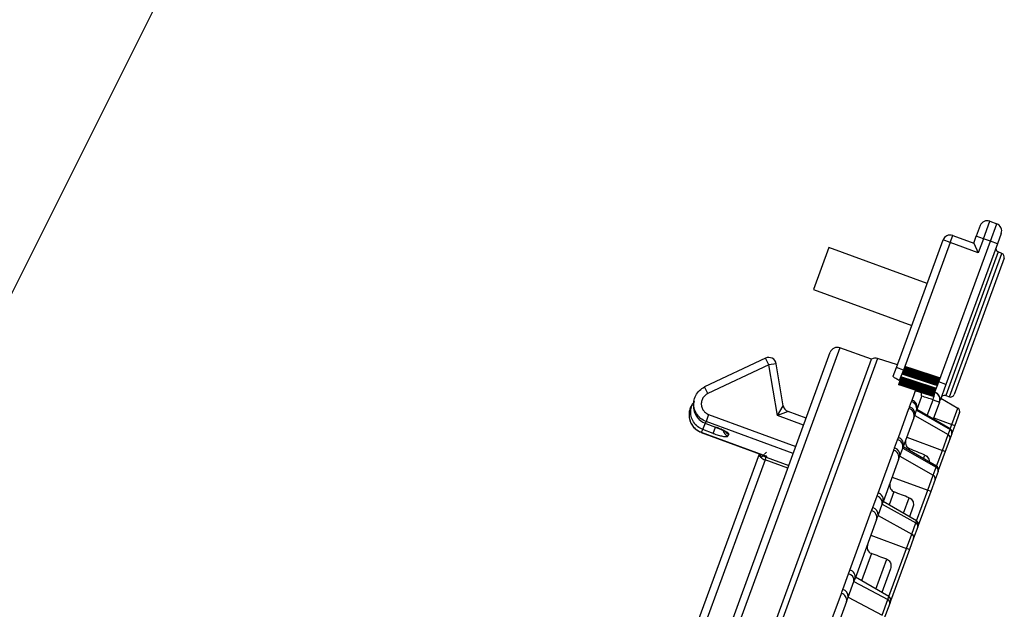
# Model space of a CAD drawing. Extents: x 0 to 361260, y 0 to 4201817.
# Tile 29 of 256: x 360343.47 to 360350.25, y 4194696.34 to 4194700.4. Entities that reach past the tile are written whole.
import ezdxf

# ---------------------------------------------------------------- set-up
doc = ezdxf.new("R2010")
doc.units = 0
doc.header["$LTSCALE"] = 0.5
doc.header["$MEASUREMENT"] = 0
doc.header["$PDMODE"] = 32
doc.header["$PDSIZE"] = 0.3
for name, pattern in [('K5LT32772', [0]), ('K5LT32773', [0]), ('K5LT_THIN', [0])]:
    doc.linetypes.add(name, pattern=pattern)
doc.layers.add('FORMAT', color=7, linetype='Continuous')
doc.layers.add("navro'z", color=7, linetype='Continuous')
doc.layers.add('СТРЕЧКА', color=5, linetype='Continuous', true_color=0x0000ff)
doc.styles.add('KDIMTEXTSTYLE', font='GOST_AU.SHX', dxfattribs={"width": 0.96, "oblique": 15, "height": 5})
doc.dimstyles.new('KDIMSTYLE (1.00)', dxfattribs={"dimtxt": 5, "dimasz": 1, "dimexe": 2, "dimexo": 0, "dimgap": 1, "dimtad": 1, "dimtxsty": 'KDIMTEXTSTYLE', "dimsah": 1, "dimcen": 0, "dimdle": 1, "dimadec": 0, "dimazin": 0, "dimtfac": 0.667, "dimtmove": 0, "dimatfit": 3, "dimfxl": 1, "dimtvp": 1, "dimtolj": 1, "dimtzin": 0, "dimarcsym": 0})

# ---------------------------------------------------------------- blocks, each defined once
blk = doc.blocks.new('KDIMARROW_01')
blk.add_hatch(color=0).paths.add_polyline_path([(-5, -0.6582624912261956), (0, 0), (-5, 0.658262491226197), (-4.5, 5.51091059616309e-16)])
at = {"color": 0, "linetype": 'K5LT_THIN', "lineweight": 18}
for p, q in [((-4.5, 5.51091059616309e-16), (-5, 0.658262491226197)), ((-5, 0.658262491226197), (0, 0)), ((0, 0), (-5, -0.6582624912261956)), ((-5, -0.6582624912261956), (-4.5, 5.51091059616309e-16))]:
    blk.add_line(p, q, dxfattribs=at)
at = {"layer": 'СТРЕЧКА', "color": 0, "linetype": 'K5LT_THIN', "lineweight": 18}
blk.add_line((0, 0), (-1, 0), dxfattribs=at)
blk = doc.blocks.new('*D476')
at = {"layer": 'Defpoints', "color": 0, "lineweight": 106, "transparency": 16777216}
for p in [(360349.1206810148, 4194698.138974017), (360340.5336050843, 4194692.787754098), (360327.0577315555, 4194682.827884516), (360343.5042774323, 4194682.797187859), (360343.5042774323, 4194682.797187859)]:
    blk.add_point(p, dxfattribs=at)
at = {"layer": 'FORMAT', "color": 0, "lineweight": -2, "transparency": 16777216}
blk.add_arc((360343.5042774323, 4194682.797187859), 10.42287426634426, 75.39228992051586, 174.3938309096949, dxfattribs=at)
for p, rotation in [((360347.0873847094, 4194692.584815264), 342.6426751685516), ((360333.0814213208, 4194682.816641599), 267.1434456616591)]:
    blk.add_blockref('KDIMARROW_01', p, dxfattribs=dict(at, rotation=rotation))
at = {"layer": 'FORMAT', "color": 7, "transparency": 16777216, "insert": (360335.9687803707, 4194693.601858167), "char_height": 5, "attachment_point": 5, "rotation": 34.89306041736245, "style": 'KDIMTEXTSTYLE'}
blk.add_mtext('\\A1;\\H3.5;\\W0.665;\\Q0;110°', dxfattribs=at)

msp = doc.modelspace()

# ---------------------------------------------------------------- linework, layer by layer
at = {"color": 7, "linetype": 'K5LT32772', "lineweight": 25, "transparency": 33554687}
for p, q in [((360350.109942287, 4194698.890590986), (360350.1542449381, 4194699.01160825)), ((360350.1542449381, 4194699.01160825), (360350.202651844, 4194698.99388719)), ((360350.0881169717, 4194698.980922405), (360350.061535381, 4194698.908312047)), ((360350.1583491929, 4194698.872869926), (360350.202651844, 4194698.99388719)), ((360349.5102712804, 4194698.002275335), (360349.8324656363, 4194698.882382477)), ((360349.8038450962, 4194697.904505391), (360350.1583491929, 4194698.872869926)), ((360349.8808725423, 4194698.864661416), (360349.8324656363, 4194698.882382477)), ((360349.8808725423, 4194698.864661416), (360349.8985936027, 4194698.913068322)), ((360349.8985936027, 4194698.913068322), (360350.0438143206, 4194698.85990514)), ((360350.0438143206, 4194698.85990514), (360350.061535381, 4194698.908312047)), ((360350.109942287, 4194698.890590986), (360350.061535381, 4194698.908312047)), ((360350.109942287, 4194698.890590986), (360350.074500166, 4194698.793777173)), ((360350.1583491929, 4194698.872869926), (360350.109942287, 4194698.890590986)), ((360350.2067560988, 4194698.855148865), (360350.1583491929, 4194698.872869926)), ((360350.2333376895, 4194698.927759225), (360350.2067560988, 4194698.855148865)), ((360349.0448983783, 4194698.830354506), (360348.9385720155, 4194698.539913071)), ((360349.7225950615, 4194698.582259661), (360349.0448983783, 4194698.830354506)), ((360349.8808725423, 4194698.864661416), (360349.5586781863, 4194697.984554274)), ((360350.2067560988, 4194698.855148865), (360349.8522520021, 4194697.88678433)), ((360350.074500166, 4194698.793777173), (360349.8808725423, 4194698.864661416)), ((360350.0438143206, 4194698.85990514), (360350.074500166, 4194698.793777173)), ((360350.2529262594, 4194698.756343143), (360350.0808905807, 4194698.286409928)), ((360350.2384226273, 4194698.789083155), (360350.2128608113, 4194698.799466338)), ((360348.9385720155, 4194698.539913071), (360349.6162686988, 4194698.291818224)), ((360350.0808905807, 4194698.286409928), (360349.908854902, 4194697.816476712)), ((360349.3396216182, 4194698.060982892), (360349.1206810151, 4194698.138974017)), ((360343.5894228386, 4194683.178412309), (360349.0549761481, 4194698.108135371)), ((360343.8722891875, 4194683.126399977), (360349.3396216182, 4194698.060982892)), ((360348.6087600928, 4194698.067556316), (360348.1878560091, 4194697.869706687)), ((360349.5170869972, 4194698.020893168), (360349.3813270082, 4194698.065284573)), ((360348.6306891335, 4194698.02090461), (360348.2097850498, 4194697.82305498)), ((360348.6900875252, 4194697.67151502), (360348.6306891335, 4194698.02090461)), ((360348.7308815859, 4194697.73912566), (360348.6815086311, 4194698.029544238)), ((360349.4885916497, 4194697.943055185), (360349.5102712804, 4194698.002275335)), ((360349.5586781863, 4194697.984554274), (360349.5102712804, 4194698.002275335)), ((360349.5586781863, 4194697.984554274), (360349.5306932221, 4194697.913343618)), ((360349.6184457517, 4194697.778174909), (360349.6517095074, 4194697.869038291)), ((360349.7758594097, 4194697.833292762), (360349.8038450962, 4194697.904505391)), ((360349.8522520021, 4194697.88678433), (360349.8038450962, 4194697.904505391)), ((360349.8522520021, 4194697.88678433), (360349.8115624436, 4194697.775636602)), ((360349.6816516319, 4194697.795645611), (360349.6512712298, 4194697.712658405)), ((360349.6842001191, 4194697.805411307), (360349.6816516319, 4194697.795645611)), ((360349.7749202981, 4194697.830727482), (360349.7758594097, 4194697.833292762)), ((360349.8172218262, 4194697.79109579), (360349.9343589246, 4194697.723174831)), ((360349.8504171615, 4194697.809414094), (360349.8766410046, 4194697.800839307)), ((360348.1045297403, 4194697.748659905), (360348.0959772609, 4194697.7368285)), ((360348.6900875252, 4194697.67151502), (360348.7307816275, 4194697.738959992)), ((360349.5241555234, 4194697.520611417), (360349.5973468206, 4194697.720541)), ((360349.601839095, 4194697.731535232), (360349.6152052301, 4194697.76804621)), ((360349.6152052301, 4194697.76804621), (360349.6184457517, 4194697.778174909)), ((360349.7633402, 4194697.780793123), (360349.8075281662, 4194697.764616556)), ((360349.8075281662, 4194697.764616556), (360349.7645795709, 4194697.647298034)), ((360349.808461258, 4194697.767165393), (360349.8075281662, 4194697.764616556)), ((360349.8934522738, 4194697.611434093), (360349.9343589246, 4194697.723174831)), ((360348.2159108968, 4194697.679383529), (360348.1983031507, 4194697.631286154)), ((360348.7637989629, 4194697.699290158), (360348.6900875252, 4194697.67151502)), ((360348.8886242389, 4194697.653727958), (360348.7639800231, 4194697.699358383)), ((360349.6303076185, 4194697.655394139), (360349.5575857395, 4194697.456746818)), ((360349.6303076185, 4194697.655394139), (360349.63659777, 4194697.672576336)), ((360349.63659777, 4194697.672576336), (360349.6498893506, 4194697.708883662)), ((360349.63659777, 4194697.672576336), (360349.8674327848, 4194697.540359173)), ((360349.6498893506, 4194697.708883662), (360349.6513740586, 4194697.712939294)), ((360349.6498893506, 4194697.708883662), (360349.8806474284, 4194697.576456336)), ((360349.8817166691, 4194697.579377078), (360349.6513740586, 4194697.712939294)), ((360349.7682321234, 4194697.657275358), (360349.8934522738, 4194697.611434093)), ((360349.9456335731, 4194697.692017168), (360349.9134528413, 4194697.604112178)), ((360348.176580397, 4194697.574694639), (360348.1940400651, 4194697.622387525)), ((360348.1956164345, 4194697.617339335), (360348.1954688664, 4194697.616936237)), ((360348.1954688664, 4194697.616936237), (360348.2623538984, 4194697.592450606)), ((360348.1956164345, 4194697.617339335), (360348.2625014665, 4194697.592853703)), ((360349.9134528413, 4194697.604112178), (360349.8929913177, 4194697.548219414)), ((360349.8934522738, 4194697.611434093), (360349.9134528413, 4194697.604112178)), ((360348.1646265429, 4194697.555780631), (360348.5963499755, 4194697.397732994)), ((360348.1649391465, 4194697.55663454), (360348.6144327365, 4194697.392081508)), ((360348.2464851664, 4194697.549103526), (360348.176580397, 4194697.574694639)), ((360348.3544899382, 4194697.544230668), (360348.3491522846, 4194697.529650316)), ((360349.5190096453, 4194697.50527804), (360349.5241555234, 4194697.520611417)), ((360349.5815559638, 4194697.522223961), (360349.827793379, 4194697.432080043)), ((360349.827793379, 4194697.432080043), (360349.8674327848, 4194697.540359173)), ((360349.8674327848, 4194697.540359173), (360349.8806474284, 4194697.576456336)), ((360349.8921501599, 4194697.545921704), (360349.8789777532, 4194697.509939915)), ((360349.8929913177, 4194697.548219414), (360349.8921501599, 4194697.545921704)), ((360349.498292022, 4194697.448685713), (360349.5190096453, 4194697.50527804)), ((360349.5336282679, 4194697.391304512), (360349.5542303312, 4194697.447581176)), ((360349.5542303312, 4194697.447581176), (360349.5575857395, 4194697.456746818)), ((360349.5542303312, 4194697.447581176), (360349.7855421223, 4194697.316666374)), ((360349.788036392, 4194697.323479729), (360349.5576937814, 4194697.457041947)), ((360349.8789777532, 4194697.509939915), (360349.8477939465, 4194697.424758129)), ((360348.0225280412, 4194695.925182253), (360348.565713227, 4194697.40894866)), ((360348.6049304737, 4194697.366125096), (360348.6116426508, 4194697.384460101)), ((360348.6144327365, 4194697.392081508), (360348.6116426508, 4194697.384460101)), ((360349.3841459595, 4194697.13816084), (360349.4918982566, 4194697.432497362)), ((360349.5255353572, 4194697.369197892), (360349.5336282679, 4194697.391304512)), ((360349.5336282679, 4194697.391304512), (360349.765059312, 4194697.260715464)), ((360349.8477939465, 4194697.424758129), (360349.7993110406, 4194697.292322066)), ((360349.8477939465, 4194697.424758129), (360349.827793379, 4194697.432080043)), ((360349.5255353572, 4194697.369197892), (360349.4184741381, 4194697.07674912)), ((360349.765059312, 4194697.260715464), (360349.7855421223, 4194697.316666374)), ((360349.480716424, 4194697.246770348), (360349.7269538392, 4194697.156626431)), ((360349.7269538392, 4194697.156626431), (360349.765059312, 4194697.260715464)), ((360349.7973488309, 4194697.286962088), (360349.7769314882, 4194697.231190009)), ((360349.7993110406, 4194697.292322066), (360349.7973488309, 4194697.286962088)), ((360349.7769314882, 4194697.231190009), (360349.7469544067, 4194697.149304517)), ((360349.3478887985, 4194697.037843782), (360349.37709384, 4194697.117620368)), ((360349.37709384, 4194697.117620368), (360349.3841459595, 4194697.13816084)), ((360349.7469544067, 4194697.149304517), (360349.6611060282, 4194696.914800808)), ((360349.7469544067, 4194697.149304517), (360349.7269538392, 4194697.156626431)), ((360349.3840639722, 4194696.982754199), (360349.4131061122, 4194697.062085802)), ((360349.4131061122, 4194697.062085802), (360349.4184741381, 4194697.07674912)), ((360349.4131061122, 4194697.062085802), (360349.6452347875, 4194696.933402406)), ((360349.6498313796, 4194696.945958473), (360349.4194887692, 4194697.079520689)), ((360349.6246367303, 4194697.040105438), (360349.6006175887, 4194696.974494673)), ((360349.1898010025, 4194696.607287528), (360349.3395944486, 4194697.016463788)), ((360349.374208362, 4194696.955832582), (360349.3840639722, 4194696.982754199)), ((360349.3840639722, 4194696.982754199), (360349.6163607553, 4194696.854530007)), ((360349.374208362, 4194696.955832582), (360349.225375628, 4194696.549280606)), ((360349.6163607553, 4194696.854530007), (360349.6452347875, 4194696.933402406)), ((360349.6574899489, 4194696.904923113), (360349.6287082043, 4194696.826302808)), ((360349.6611060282, 4194696.914800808), (360349.6574899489, 4194696.904923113)), ((360349.3342459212, 4194696.84667105), (360349.5804833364, 4194696.756527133)), ((360349.5804833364, 4194696.756527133), (360349.6163607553, 4194696.854530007)), ((360349.6287082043, 4194696.826302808), (360349.6004839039, 4194696.749205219)), ((360349.6004839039, 4194696.749205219), (360349.4699853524, 4194696.392734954)), ((360349.6004839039, 4194696.749205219), (360349.5804833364, 4194696.756527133)), ((360349.1411054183, 4194696.472993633), (360349.18084159, 4194696.581537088)), ((360349.18084159, 4194696.581537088), (360349.1898010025, 4194696.607287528)), ((360349.4689725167, 4194696.61489257), (360349.4094969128, 4194696.452428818)), ((360349.1784340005, 4194696.421054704), (360349.2179485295, 4194696.52899272)), ((360349.2179485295, 4194696.52899272), (360349.225375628, 4194696.549280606)), ((360349.2179485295, 4194696.52899272), (360349.4512068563, 4194696.403395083)), ((360349.4587107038, 4194696.423892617), (360349.2283680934, 4194696.557454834)), ((360348.6008722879, 4194694.99856795), (360349.1309115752, 4194696.446424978)), ((360349.1668638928, 4194696.389449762), (360348.6402240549, 4194694.95087868)), ((360349.1668638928, 4194696.389449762), (360349.1784340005, 4194696.421054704)), ((360349.1784340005, 4194696.421054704), (360349.4119210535, 4194696.296081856)), ((360349.4119210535, 4194696.296081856), (360349.4512068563, 4194696.403395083)), ((360349.4640821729, 4194696.37660981), (360349.424921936, 4194696.26963958)), ((360349.4699853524, 4194696.392734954), (360349.4640821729, 4194696.37660981))]:
    msp.add_line(p, q, dxfattribs=at)
at = {"color": 8, "linetype": 'K5LT32773', "lineweight": 25, "true_color": 0x808080, "transparency": 33554687}
for p, q in [((360349.8766410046, 4194697.800839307), (360350.2384226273, 4194698.789083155)), ((360350.2128608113, 4194698.799466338), (360350.0316389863, 4194698.304440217)), ((360350.0316389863, 4194698.304440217), (360349.8504171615, 4194697.809414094)), ((360349.1206810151, 4194698.138974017), (360343.6196869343, 4194683.112440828)), ((360349.3813270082, 4194698.065284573), (360343.9014402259, 4194683.096408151)), ((360348.6306891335, 4194698.02090461), (360348.6087600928, 4194698.067556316)), ((360348.6815086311, 4194698.029544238), (360348.6306891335, 4194698.02090461)), ((360348.2097850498, 4194697.82305498), (360348.1878560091, 4194697.869706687)), ((360349.7232439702, 4194697.671266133), (360349.7633402, 4194697.780793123)), ((360348.2159108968, 4194697.679383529), (360348.8174050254, 4194697.459185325)), ((360348.8709031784, 4194697.605321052), (360348.6900875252, 4194697.67151502)), ((360348.7997972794, 4194697.411087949), (360348.1983031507, 4194697.631286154)), ((360348.2464851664, 4194697.549103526), (360348.2623538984, 4194697.592450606)), ((360348.2625014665, 4194697.592853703), (360348.2623541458, 4194697.59245128)), ((360349.8817166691, 4194697.579377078), (360349.8934522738, 4194697.611434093)), ((360348.1649391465, 4194697.55663454), (360348.1646265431, 4194697.555780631)), ((360349.8806474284, 4194697.576456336), (360349.8817166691, 4194697.579377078)), ((360348.5663420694, 4194697.402665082), (360348.5681651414, 4194697.408051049)), ((360348.6116426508, 4194697.384460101), (360348.7689650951, 4194697.326866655)), ((360349.6025697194, 4194697.442744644), (360349.5990293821, 4194697.433073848)), ((360349.6974870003, 4194697.37598403), (360349.7062043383, 4194697.399796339)), ((360349.788036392, 4194697.323479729), (360349.827793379, 4194697.432080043)), ((360348.6049304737, 4194697.366125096), (360348.1106383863, 4194696.015915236)), ((360348.762252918, 4194697.308531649), (360348.6049304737, 4194697.366125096)), ((360349.7855421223, 4194697.316666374), (360349.788036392, 4194697.323479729)), ((360349.4939543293, 4194697.146050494), (360349.4608243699, 4194697.055552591)), ((360349.6498313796, 4194696.945958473), (360349.7269538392, 4194697.156626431)), ((360349.559281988, 4194696.998462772), (360349.5983801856, 4194697.105263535)), ((360349.6452347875, 4194696.933402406), (360349.6498313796, 4194696.945958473)), ((360349.3382437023, 4194696.720710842), (360349.269703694, 4194696.533486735)), ((360349.4587107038, 4194696.423892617), (360349.5804833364, 4194696.756527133)), ((360349.3681613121, 4194696.476396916), (360349.4435339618, 4194696.682285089)), ((360349.4512068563, 4194696.403395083), (360349.4587107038, 4194696.423892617))]:
    msp.add_line(p, q, dxfattribs=at)
at = {"color": 7, "linetype": 'K5LT32772', "transparency": 33554687, "const_width": 0.06443582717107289}
for points in [[(360349.5586781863, 4194697.984554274), (360349.679033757, 4194697.945257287), (360349.8038450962, 4194697.904505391)], [(360349.7758594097, 4194697.833292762), (360349.6795959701, 4194697.864724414), (360349.5306932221, 4194697.913343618)], [(360349.6517095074, 4194697.869038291), (360349.7497791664, 4194697.838546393), (360349.7749202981, 4194697.830727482)]]:
    msp.add_lwpolyline(points, dxfattribs=at)
at = {"color": 8, "linetype": 'K5LT32773', "true_color": 0x808080, "transparency": 33554687, "const_width": 0.06443582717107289}
msp.add_lwpolyline([(360348.593129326, 4194697.396090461), (360348.5913770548, 4194697.398298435), (360348.5894868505, 4194697.400245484)], dxfattribs=at)
at = {"color": 7, "linetype": 'K5LT32772', "lineweight": 25, "transparency": 33554687}
for centre, radius, start, end in [((360350.1365238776, 4194698.963201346), 0.05154866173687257, 69.89306041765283, 159.8930604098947), ((360350.1849307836, 4194698.945480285), 0.05154866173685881, 339.8930604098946, 69.89306041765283), ((360349.8808725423, 4194698.864661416), 0.05154866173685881, 69.89306041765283, 159.8930604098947), ((360350.2225606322, 4194698.823345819), 0.02577433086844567, 159.8930604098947, 247.8930604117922), ((360350.2287228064, 4194698.765203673), 0.02577433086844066, 339.8930604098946, 67.89306041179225), ((360349.1033830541, 4194698.09041431), 0.05154866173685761, 70.393060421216, 159.8930604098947), ((360348.6306891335, 4194698.02090461), 0.05154866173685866, 9.648389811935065, 115.1762794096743), ((360349.3653061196, 4194698.0162887), 0.05154866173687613, 71.89306048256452, 119.8847762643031), ((360349.5662681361, 4194697.852805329), 0.2098169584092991, 339.9271648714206, 353.9599091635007), ((360349.759281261, 4194697.781916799), 0.0512548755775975, 340.27332085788, 72.23444099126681), ((360349.7602100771, 4194697.78447709), 0.0512627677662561, 340.2628817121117, 72.22518377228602), ((360349.8424067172, 4194697.784916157), 0.02577433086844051, 71.89306048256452, 159.8930604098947), ((360349.884651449, 4194697.825337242), 0.0257743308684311, 251.8930604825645, 339.8930604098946), ((360348.7817010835, 4194697.74776529), 0.05154866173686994, 189.7247265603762, 249.1623576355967), ((360349.5823049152, 4194697.672018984), 0.05080004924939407, 340.8974216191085, 72.77647735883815), ((360349.5865408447, 4194697.682791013), 0.05108850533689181, 348.4665030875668, 72.57566638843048), ((360349.599796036, 4194697.71926447), 0.05115761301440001, 348.2923421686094, 72.46969591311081), ((360349.6031764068, 4194697.729543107), 0.05097259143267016, 340.6553028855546, 72.56882784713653), ((360349.9214301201, 4194697.700877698), 0.02577433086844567, 339.8930604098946, 59.89306040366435), ((360349.5098878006, 4194697.472461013), 0.05021980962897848, 341.7654154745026, 73.49461400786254), ((360349.8551942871, 4194697.518313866), 0.02521460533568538, 340.6032772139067, 60.96306326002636), ((360349.8683023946, 4194697.554371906), 0.02530062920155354, 340.4887579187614, 60.79512940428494), ((360349.8687878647, 4194697.557079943), 0.0257743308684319, 339.8930604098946, 59.89306040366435), ((360349.4838278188, 4194697.400207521), 0.05059000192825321, 349.8640994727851, 73.38673007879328), ((360349.5043822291, 4194697.456750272), 0.05068437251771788, 349.577475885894, 73.22595206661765), ((360348.6291730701, 4194697.43568386), 0.07366223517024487, 223.1417468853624, 250.7855495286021), ((360348.629635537, 4194697.433651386), 0.05237868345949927, 225.815834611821, 249.9088012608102), ((360349.4779643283, 4194697.384505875), 0.04997336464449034, 342.1622316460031, 73.8097851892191), ((360349.7739527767, 4194697.294861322), 0.02469358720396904, 341.3437217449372, 62.00943731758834), ((360349.7751075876, 4194697.301182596), 0.02577433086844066, 339.8930604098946, 59.89306040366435), ((360349.7536293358, 4194697.238969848), 0.02456656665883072, 341.5374945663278, 62.27259303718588), ((360349.363546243, 4194697.069391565), 0.05009545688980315, 351.6142587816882, 74.30980838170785), ((360349.3712932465, 4194697.090676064), 0.04919345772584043, 343.5543556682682, 74.85464164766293), ((360349.3345520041, 4194696.98966383), 0.04999177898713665, 352.0554122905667, 74.52726735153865), ((360349.3271731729, 4194696.969176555), 0.04889141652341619, 344.1612600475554, 75.28220099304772), ((360349.6347126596, 4194696.911998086), 0.02385078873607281, 342.7444139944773, 63.82177761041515), ((360349.6369025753, 4194696.923661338), 0.02577433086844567, 339.8930604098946, 59.89306040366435), ((360349.6060510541, 4194696.833206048), 0.02368546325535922, 343.0549332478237, 64.19717602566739), ((360349.1686303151, 4194696.533538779), 0.04952729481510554, 354.7334664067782, 75.72616513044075), ((360349.1787601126, 4194696.560604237), 0.04797114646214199, 346.3464237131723, 76.69369133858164), ((360349.1203823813, 4194696.399950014), 0.04765276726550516, 347.2704514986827, 77.23477437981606), ((360349.1291406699, 4194696.425011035), 0.04945184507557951, 355.4112222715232, 75.99849047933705), ((360349.4420634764, 4194696.382512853), 0.02279624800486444, 344.9923481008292, 66.35357247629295), ((360349.4457818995, 4194696.401595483), 0.0257743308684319, 339.8930604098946, 59.89306040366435)]:
    msp.add_arc(centre, radius, start, end, dxfattribs=at)
at = {"color": 8, "linetype": 'K5LT32773', "lineweight": 25, "true_color": 0x808080, "transparency": 33554687}
for centre, radius, start, end in [((360348.3667638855, 4194697.578174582), 0.05162143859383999, 189.9106670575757, 250.0519278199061), ((360348.3723326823, 4194697.593018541), 0.05194824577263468, 219.887327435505, 249.9114791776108), ((360348.5875210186, 4194697.406267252), 0.02148309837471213, 173.2938640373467, 189.6526410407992), ((360348.5406797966, 4194697.394572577), 0.0359572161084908, 345.077592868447, 17.82889324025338)]:
    msp.add_arc(centre, radius, start, end, dxfattribs=at)
at = {"color": 7, "linetype": 'K5LT32772', "lineweight": 25, "transparency": 33554687}
for centre, major_axis, ratio, start_param, end_param in [((360403.8346051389, 4194669.588823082), (108.3762004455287, -39.67494230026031), 0.08021724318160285, -4.16092471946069, -4.160082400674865), ((360348.8018784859, 4194697.630589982), (-0.03813058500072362, 0.0686765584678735), 0.06957932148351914, 6.272919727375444, 6.313692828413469), ((360338.7908909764, 4194693.400375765), (9.403097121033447, 4.262180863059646), 0.07029648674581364, -0.0577059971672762, -0.04171118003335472), ((360338.7908909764, 4194693.400375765), (9.403097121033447, 4.262180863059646), 0.07029648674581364, -0.1166719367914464, -0.1005334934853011), ((360334.4434487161, 4194694.991910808), (47.76814226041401, -17.4872184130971), 0.1530912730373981, 1.302090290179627, 1.3043749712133), ((360340.8932121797, 4194692.630746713), (44.56794463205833, -16.31567285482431), 0.153091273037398, 1.430506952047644, 1.432891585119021), ((360347.3429756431, 4194690.269582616), (41.36774700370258, -15.14412729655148), 0.1530912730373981, -4.707122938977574, -4.70457859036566)]:
    msp.add_ellipse(centre, major_axis=major_axis, ratio=ratio, start_param=start_param, end_param=end_param, dxfattribs=at)
for points, knots in [([(360349.5306932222, 4194697.913343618), (360349.5306406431, 4194697.913372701), (360349.5224679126, 4194697.917893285), (360349.5062260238, 4194697.926935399), (360349.4899520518, 4194697.937680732), (360349.48895604, 4194697.941615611), (360349.4885916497, 4194697.943055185)], [0, 0, 0, 0, 0.002445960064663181, 0.38019251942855, 0.7732438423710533, 1, 1, 1, 1]), ([(360348.1983031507, 4194697.631286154), (360348.1852113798, 4194697.637570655), (360348.1590474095, 4194697.650130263), (360348.1304639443, 4194697.684068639), (360348.1140296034, 4194697.724742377), (360348.1120902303, 4194697.769049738), (360348.1250706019, 4194697.811318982), (360348.1508020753, 4194697.847548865), (360348.1757077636, 4194697.862245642), (360348.1879636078, 4194697.869477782)], [0, 0, 0, 0, 0.1426217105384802, 0.2850302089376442, 0.4278797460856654, 0.5715400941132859, 0.7157914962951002, 0.860143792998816, 1, 1, 1, 1]), ([(360349.6842001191, 4194697.805411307), (360349.6845878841, 4194697.810611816), (360349.6853609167, 4194697.820979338), (360349.6810289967, 4194697.837672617), (360349.67136859, 4194697.854903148), (360349.6600227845, 4194697.864613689), (360349.6526859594, 4194697.868551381), (360349.6517608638, 4194697.869012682), (360349.6517095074, 4194697.869038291)], [0, 0, 0, 0, 0.1776964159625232, 0.3542483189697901, 0.6162955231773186, 0.9521628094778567, 0.9973443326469, 1, 1, 1, 1]), ([(360348.2097850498, 4194697.82305498), (360348.2024275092, 4194697.818687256), (360348.1874652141, 4194697.809805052), (360348.1720254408, 4194697.787944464), (360348.1642288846, 4194697.762455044), (360348.1653753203, 4194697.735741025), (360348.1752146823, 4194697.711216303), (360348.1923474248, 4194697.690747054), (360348.2080559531, 4194697.683171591), (360348.2159108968, 4194697.679383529)], [0, 0, 0, 0, 0.1397120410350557, 0.2841184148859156, 0.4285664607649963, 0.5724368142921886, 0.7153758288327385, 0.8576756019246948, 1, 1, 1, 1]), ([(360348.09566446, 4194697.736947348), (360348.0913864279, 4194697.727235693), (360348.0826765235, 4194697.707463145), (360348.0794440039, 4194697.674690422), (360348.0839072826, 4194697.642048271), (360348.0965309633, 4194697.611506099), (360348.1164133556, 4194697.585516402), (360348.139703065, 4194697.566227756), (360348.1573335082, 4194697.559416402), (360348.1648732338, 4194697.556503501)], [0, 0, 0, 0, 0.1447538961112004, 0.2947132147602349, 0.444273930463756, 0.5928983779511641, 0.7420255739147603, 0.8896762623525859, 1, 1, 1, 1]), ([(360348.176580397, 4194697.574694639), (360348.1636499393, 4194697.580941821), (360348.137802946, 4194697.593429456), (360348.1095855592, 4194697.626889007), (360348.0929537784, 4194697.667171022), (360348.0915232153, 4194697.710454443), (360348.0983280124, 4194697.743188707), (360348.1089996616, 4194697.757262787), (360348.1108863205, 4194697.759750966)], [0, 0, 0, 0, 0.1905340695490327, 0.3808629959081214, 0.5713301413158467, 0.7635458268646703, 0.9581968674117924, 1, 1, 1, 1]), ([(360348.109857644, 4194697.760487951), (360348.1094527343, 4194697.759788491), (360348.1076865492, 4194697.756737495), (360348.1050601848, 4194697.752785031), (360348.103035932, 4194697.749738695)], [0, 0, 0, 0, 0.2292566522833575, 1, 1, 1, 1]), ([(360348.1167147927, 4194697.770084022), (360348.1148975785, 4194697.764790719), (360348.1083263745, 4194697.745649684), (360348.1121816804, 4194697.709660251), (360348.1284212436, 4194697.668894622), (360348.1574125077, 4194697.635521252), (360348.1831180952, 4194697.623287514), (360348.1956164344, 4194697.617339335)], [0, 0, 0, 0, 0.0885272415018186, 0.320122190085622, 0.5516148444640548, 0.7819902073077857, 1, 1, 1, 1]), ([(360349.5973468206, 4194697.720541), (360349.5982813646, 4194697.722760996), (360349.5998308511, 4194697.726441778), (360349.6012685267, 4194697.730088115), (360349.601839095, 4194697.731535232)], [0, 0, 0, 0, 0.6031314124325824, 1, 1, 1, 1]), ([(360348.2623196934, 4194697.592425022), (360348.2700730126, 4194697.5895175), (360348.2862001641, 4194697.583469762), (360348.3081492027, 4194697.573951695), (360348.3242497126, 4194697.566077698), (360348.3330623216, 4194697.560820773), (360348.3340080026, 4194697.56010499), (360348.334387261, 4194697.559817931)], [0, 0, 0, 0, 0.2243828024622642, 0.4667233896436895, 0.702804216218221, 0.8808118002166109, 1, 1, 1, 1]), ([(360348.3544899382, 4194697.544230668), (360348.3543702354, 4194697.545473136), (360348.3540762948, 4194697.548524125), (360348.343548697, 4194697.556624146), (360348.3228313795, 4194697.567878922), (360348.2947716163, 4194697.58057842), (360348.27326383, 4194697.588759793), (360348.2625014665, 4194697.592853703)], [0, 0, 0, 0, 0.1471582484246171, 0.3613598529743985, 0.5742991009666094, 0.786981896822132, 1, 1, 1, 1]), ([(360348.2464851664, 4194697.549103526), (360348.2532118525, 4194697.546722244), (360348.2708780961, 4194697.540468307), (360348.298719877, 4194697.532451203), (360348.3251031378, 4194697.52698941), (360348.343942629, 4194697.525589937), (360348.347416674, 4194697.52829759), (360348.3491522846, 4194697.529650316)], [0, 0, 0, 0, 0.1322027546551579, 0.3472030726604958, 0.5645344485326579, 0.7824441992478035, 1, 1, 1, 1]), ([(360349.4918982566, 4194697.432497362), (360349.4932148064, 4194697.435760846), (360349.4953976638, 4194697.441171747), (360349.4974696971, 4194697.446550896), (360349.498292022, 4194697.448685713)], [0, 0, 0, 0, 0.6031314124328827, 1, 1, 1, 1]), ([(360349.5759112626, 4194697.506804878), (360349.5743936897, 4194697.501059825), (360349.5713562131, 4194697.489560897), (360349.5742524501, 4194697.471851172), (360349.582447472, 4194697.456749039), (360349.5928681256, 4194697.447328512), (360349.6001725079, 4194697.443877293), (360349.6025697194, 4194697.442744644)], [0, 0, 0, 0, 0.229495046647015, 0.4593425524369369, 0.6808274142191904, 0.8952513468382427, 1, 1, 1, 1]), ([(360348.5754243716, 4194697.385313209), (360348.5733412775, 4194697.386896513), (360348.570518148, 4194697.389042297), (360348.567586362, 4194697.394033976), (360348.5664292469, 4194697.398177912), (360348.5663596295, 4194697.401761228), (360348.5663420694, 4194697.402665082)], [0, 0, 0, 0, 0.4013215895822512, 0.5438942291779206, 0.8849519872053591, 1, 1, 1, 1]), ([(360348.593129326, 4194697.396090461), (360348.591394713, 4194697.394205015), (360348.5888459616, 4194697.391434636), (360348.5811697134, 4194697.385601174), (360348.5770220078, 4194697.385393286), (360348.5754243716, 4194697.385313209)], [0, 0, 0, 0, 0.5670866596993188, 0.8332480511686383, 1, 1, 1, 1]), ([(360348.6144327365, 4194697.392081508), (360348.6143802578, 4194697.392081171), (360348.6067379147, 4194697.392032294), (360348.5999101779, 4194697.394068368), (360348.593129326, 4194697.396090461)], [0, 0, 0, 0, 0.006866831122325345, 1, 1, 1, 1]), ([(360349.7062043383, 4194697.399796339), (360349.7110835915, 4194697.397199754), (360349.7208453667, 4194697.392004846), (360349.7308488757, 4194697.378561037), (360349.7360485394, 4194697.365266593), (360349.7356535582, 4194697.356846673), (360349.7355168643, 4194697.353932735)], [0, 0, 0, 0, 0.284653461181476, 0.5694976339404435, 0.8510130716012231, 1, 1, 1, 1]), ([(360349.4677007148, 4194697.211216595), (360349.4660697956, 4194697.205101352), (360349.4628032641, 4194697.192853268), (360349.4658520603, 4194697.174171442), (360349.4745421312, 4194697.15881074), (360349.484993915, 4194697.150004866), (360349.4919019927, 4194697.146956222), (360349.4939543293, 4194697.146050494)], [0, 0, 0, 0, 0.2407571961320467, 0.4822071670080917, 0.7060695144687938, 0.9126755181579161, 1, 1, 1, 1]), ([(360349.3395944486, 4194697.016463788), (360349.341292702, 4194697.020769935), (360349.3441084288, 4194697.027909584), (360349.3468147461, 4194697.035021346), (360349.3478887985, 4194697.037843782)], [0, 0, 0, 0, 0.6031314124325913, 1, 1, 1, 1]), ([(360349.5983801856, 4194697.105263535), (360349.6030756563, 4194697.102879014), (360349.6124688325, 4194697.098108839), (360349.6224981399, 4194697.085427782), (360349.6280576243, 4194697.070237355), (360349.6288101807, 4194697.054449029), (360349.6259483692, 4194697.044613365), (360349.6246367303, 4194697.040105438)], [0, 0, 0, 0, 0.2031381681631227, 0.4063730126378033, 0.6088261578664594, 0.8207153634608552, 1, 1, 1, 1]), ([(360349.312802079, 4194696.788094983), (360349.3109690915, 4194696.78128952), (360349.3072938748, 4194696.767644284), (360349.3107091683, 4194696.74717726), (360349.3204026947, 4194696.731356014), (360349.330810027, 4194696.723679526), (360349.3369124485, 4194696.721242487), (360349.3382437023, 4194696.720710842)], [0, 0, 0, 0, 0.2609752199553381, 0.5232662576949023, 0.7508419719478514, 0.9456457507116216, 1, 1, 1, 1]), ([(360349.4435339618, 4194696.682285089), (360349.4479995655, 4194696.680137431), (360349.4569311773, 4194696.67584192), (360349.4666179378, 4194696.664057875), (360349.4723484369, 4194696.649626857), (360349.4738896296, 4194696.632524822), (360349.4706891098, 4194696.621048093), (360349.4689725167, 4194696.61489257)], [0, 0, 0, 0, 0.1858321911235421, 0.3716812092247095, 0.5588392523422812, 0.7633842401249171, 1, 1, 1, 1]), ([(360349.1309115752, 4194696.446424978), (360349.1329911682, 4194696.451772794), (360349.1364391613, 4194696.460639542), (360349.1397796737, 4194696.469483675), (360349.1411054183, 4194696.472993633)], [0, 0, 0, 0, 0.6031314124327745, 1, 1, 1, 1])]:
    msp.add_open_spline(points, degree=3, knots=knots, dxfattribs=at)
at = {"color": 8, "linetype": 'K5LT32773', "lineweight": 25, "true_color": 0x808080, "transparency": 33554687}
for points, knots in [([(360348.0959772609, 4194697.7368285), (360348.0953967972, 4194697.736041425), (360348.0860480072, 4194697.723364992), (360348.0801624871, 4194697.691707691), (360348.0816937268, 4194697.647433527), (360348.0995178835, 4194697.606379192), (360348.1281379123, 4194697.574123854), (360348.1530907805, 4194697.562265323), (360348.1649391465, 4194697.55663454)], [0, 0, 0, 0, 0.01349665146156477, 0.2173734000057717, 0.42103636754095, 0.6224834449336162, 0.8207438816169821, 1, 1, 1, 1]), ([(360348.5663420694, 4194697.402665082), (360348.5663622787, 4194697.404093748), (360348.566389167, 4194697.405994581), (360348.5669335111, 4194697.407963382), (360348.5670687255, 4194697.408452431)], [0, 0, 0, 0, 0.7516009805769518, 1, 1, 1, 1]), ([(360348.5966283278, 4194697.398831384), (360348.6023420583, 4194697.396306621), (360348.6081453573, 4194697.393742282), (360348.6143371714, 4194697.392106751), (360348.6144327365, 4194697.392081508)], [0, 0, 0, 0, 0.9845658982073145, 1, 1, 1, 1])]:
    msp.add_open_spline(points, degree=3, knots=knots, dxfattribs=at)
at = {"layer": "navro'z", "color": 0, "transparency": 33554687}
msp.add_line((360338.3833937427, 4194688.463440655), (360346.7206678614, 4194705.130749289), dxfattribs=at)

# ---------------------------------------------------------------- dimensions: what is measured, and where the dimension line sits
at = {"layer": 'FORMAT', "color": 7, "transparency": 33554687}
dim = msp.add_angular_dim_2l(base=(360340.5336050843, 4194692.787754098), line1=((360343.504277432, 4194682.797187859), (360349.1206810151, 4194698.138974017)), line2=((360343.504277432, 4194682.797187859), (360327.0577315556, 4194682.827884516)), dimstyle='KDIMSTYLE (1.00)', override={"dimpost": '\\H3.5;\\W0.665;\\Q0;<>', "dimblk1": 'KDIMARROW_01', "dimblk2": 'KDIMARROW_01', "dimclrt": 7, "dimtolj": 1}, dxfattribs=at)
dim.commit()
dim.dimension.update_dxf_attribs({"geometry": '*D476', "text_midpoint": (360337.5419083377, 4194691.346249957), "dimtype": 162})

doc.saveas('drawing.dxf')
